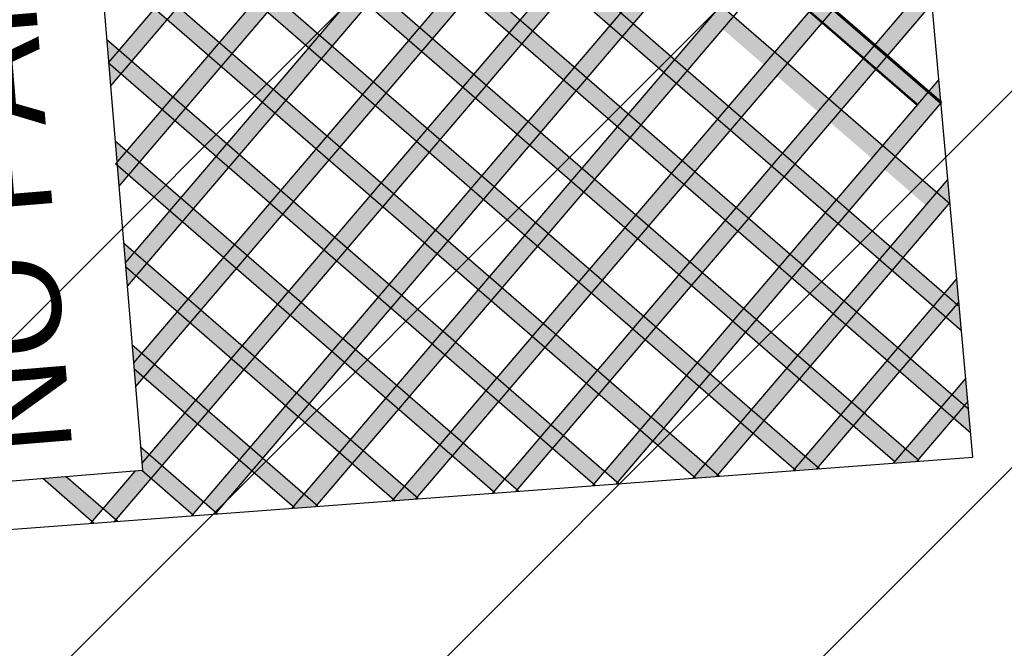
# Model space of a CAD drawing. Header units: millimetres. Extents: x 573132 to 957048, y 21042 to 318066.
# Tile 8 of 256: x 803558 to 809433, y 96973 to 100722. Entities that reach past the tile are written whole.
import ezdxf

# ---------------------------------------------------------------- set-up
doc = ezdxf.new("R2010")
doc.units = ezdxf.units.MM
doc.header["$LTSCALE"] = 2000
doc.layers.add('_NIBSC_FM trees 3metre zone', color=210, linetype='Continuous')
doc.layers.add('Parking bay info', color=7, linetype='Continuous')
doc.styles.get("Standard").update_dxf_attribs({"font": 'arial.ttf'})

msp = doc.modelspace()

# ---------------------------------------------------------------- hatches: boundary and pattern name
h = msp.add_hatch()
h.set_pattern_fill('ANSI31', color=6, scale=500)
h.set_pattern_definition([(45, (-184040.5, -58059.7), (-1122.532, 1122.532), [])])
edge = h.paths.add_edge_path()
edge.add_arc((799802.3, 149995), 1979.1, 128.49424, 137.46444)
edge.add_arc((799741.7, 150051), 1896.6, 137.47494, 149.36468)
edge.add_arc((800006.3, 149895.7), 2203.4, 149.39486, 159.68057)
edge.add_arc((802463.3, 149116.2), 4779.9, 161.14567, 173.89799)
edge.add_arc((777632.8, 152301.9), 20255.5, 350.88188, 352.40364, ccw=False)
edge.add_line((797632.4, 149092), (797912.4, 145802))
edge.add_line((797912.4, 145802), (798168.4, 142742.1))
edge.add_arc((800985.3, 142989.8), 2827.8, 185.02558, 196.25014)
edge.add_arc((800461.1, 142840.2), 2282.7, 196.32802, 209.50387)
edge.add_arc((800310.7, 142757.2), 2110.9, 209.55351, 220.33732)
edge.add_arc((800442.5, 142871.9), 2285.6, 220.38875, 233.58247)
edge.add_arc((800765, 143315.4), 2833.9, 233.65957, 245.33586)
edge.add_arc((800828.6, 143356), 2897.7, 244.52854, 258.27447)
edge.add_arc((800701.9, 142746.6), 2275.2, 258.2798, 271.31727)
edge.add_arc((800705.2, 142600), 2128.6, 271.31749, 281.28542)
edge.add_arc((800682.7, 142711.6), 2242.4, 281.29296, 294.10163)
edge.add_arc((800469.1, 143179.9), 2757.1, 294.17942, 306.58576)
edge.add_arc((800208.3, 143569.5), 3225.4, 306.17984, 311.53029)
edge.add_arc((800624.2, 143117.9), 2611.7, 311.26798, 323.63871)
edge.add_arc((800912.2, 142904.4), 2253.2, 323.66925, 335.19598)
edge.add_arc((800978.5, 142872.9), 2179.8, 335.218, 344.31697)
edge.add_arc((800806.2, 142921.1), 2358.7, 344.3199, 356.70457)
edge.add_arc((800196.3, 142951.6), 2969.4, 356.79383, 368.84145)
edge.add_line((803130.4, 143408), (802964.4, 146152))
edge.add_line((802964.4, 146152), (802661.6, 149839.1))
edge.add_arc((799541.1, 149578.3), 3131.4, 4.7773, 9.95889)
edge.add_arc((800127.1, 149693), 2534.4, 9.6959, 22.06664)
edge.add_arc((800450.9, 149823), 2185.5, 22.09588, 33.70834)
edge.add_arc((800511.1, 149862.1), 2113.8, 33.7319, 42.75351)
edge.add_arc((800384.1, 149744.5), 2286.8, 42.75716, 55.14162)
edge.add_arc((800049.4, 149256.1), 2878.9, 55.23206, 67.30036)
edge.add_arc((799937.1, 149045.1), 3116.9, 66.89305, 72.36491)
edge.add_arc((800099.3, 149592.4), 2546.2, 72.11052, 84.64121)
edge.add_arc((800129.8, 149907.4), 2229.9, 84.66715, 94.87052)
edge.add_arc((800125.4, 149949.4), 2187.6, 94.84876, 105.1459)
edge.add_arc((800180.5, 149747.3), 2397, 105.15424, 117.19251)
edge.add_arc((800475.8, 149182.9), 3034, 117.28186, 128.9032)
h.paths.add_polyline_path([(805285.8, 132271.9), (807630.1, 130292.6), (808717.8, 128657.8), (809512.6, 126409.6), (809698.8, 124808.7), (809113.9, 106708.8), (807865.8, 104611.5), (806151.7, 104161.7), (798217.2, 103633.1), (798370.5, 101534.7), (797281.4, 101455.1), (798380, 87105.7), (807943.2, 87723.1), (807592, 92534.3), (808409.8, 92594), (809388.6, 92041), (809792.8, 91145.2), (810402, 83115.1), (809743.2, 81565.1), (808384.3, 80934.6), (803337.2, 80587.1), (803149.3, 83028), (796195.6, 82492.7), (796831.5, 74090.9), (798673.2, 74183.1), (799033.2, 69471.1), (811128.2, 70247), (810742.9, 74953.1), (817427.3, 69294), (820333.3, 70178.2), (819726.9, 72144.3), (820372.3, 73429.7), (819415.4, 79540.2), (817900.5, 79441.9), (816738.6, 80768.5), (816091.2, 86965.1), (820803.7, 87231.4), (820137.2, 96803.1), (815324, 96529.1), (814883.6, 102917.9), (815506.4, 103948.9), (814877.6, 110961.5), (814548.9, 111751.7), (814439.8, 112099.6), (814654.4, 120985.5), (815202.9, 122086.8), (815871, 129266.7), (817934.9, 132903.8), (819988, 134534.9), (822717.7, 135759), (825659.3, 136107.7), (841934.8, 135929.7), (841538.9, 140944.3), (822158.3, 141259.1), (817670.8, 142514.3), (813933.3, 145231.4), (812037.1, 148308.6), (810908.6, 153871.1), (812524.2, 156334.4), (812351, 161829.6), (810592.1, 163939.3), (809832.8, 165422), (809436.4, 170898.6), (810540.3, 173379.7), (810553.2, 173752.2), (810159.6, 179602.1), (808961.6, 181448.1), (808084.7, 183580.3), (807823.1, 187088.4), (808496.7, 189355), (809486.4, 190473.3), (809125.3, 195649.6), (808067.5, 197087.4), (806873.5, 199983.2), (806653.5, 202932.5), (806193.3, 210152.2), (807243.7, 212537), (808986.8, 213887.6), (808683.9, 217950), (806725.6, 219163.6), (805509.2, 221418.6), (805072.7, 224364.3), (798956.1, 224011.1), (799187.9, 223695.7), (800861.3, 219308.5), (801661.2, 209203.1), (800735.3, 202671.7), (797386.5, 198778.3), (791837.3, 197079.3), (785538, 196327.2), (786360, 186067.6), (793626.5, 186432.7), (797313.1, 185760.8), (799735, 184478.6), (801452.4, 182927.6), (803009.9, 180514.6), (803885.4, 177379.6), (804097.5, 175123.5), (805094.7, 159989.8), (804471.7, 158270.4), (803289.5, 157069.2), (801649.7, 156414.3), (791144.5, 155679.7), (792339.2, 140215.1), (793197.7, 137634.9), (794404.8, 136185.5), (796143.7, 134994.7), (799546, 134313.7), (802624.2, 133547.3)])
h = msp.add_hatch(color=2)
h.dxf.hatch_style = 1
h.paths.add_polyline_path([(804913.7, 103810.8), (804774.4, 103799.3), (808902.6, 100219.6), (809043, 100230.2)])
h = msp.add_hatch(color=2)
h.dxf.hatch_style = 1
h.paths.add_polyline_path([(803975.8, 101819), (803987.6, 101676.4), (808184.6, 98037), (808325.1, 98047.6)])
h = msp.add_hatch(color=2)
h.dxf.hatch_style = 1
h.paths.add_polyline_path([(807142.9, 100763.5), (807218.5, 100697.9), (807494.9, 101021.9), (807419.3, 101087.4)])
h = msp.add_hatch(color=2)
h.dxf.hatch_style = 1
h.paths.add_polyline_path([(806829.4, 100902.9), (806753.9, 100968.4), (806542.4, 100720.6), (806618, 100655.1)])
h = msp.add_hatch(color=2)
h.dxf.hatch_style = 1
h.paths.add_polyline_path([(806894.4, 100979), (806829.4, 100902.9), (807078, 100687.4), (807142.9, 100763.5)])
h = msp.add_hatch(color=2)
h.dxf.hatch_style = 1
h.paths.add_polyline_path([(805698.1, 100889.1), (805633.2, 100813), (805879.4, 100599.6), (805944.3, 100675.7)])
h = msp.add_hatch(color=2)
h.dxf.hatch_style = 1
h.paths.add_polyline_path([(806231.3, 100858), (806155.8, 100923.5), (805944.3, 100675.7), (806019.8, 100610.1)])
h = msp.add_hatch(color=2)
h.dxf.hatch_style = 1
h.paths.add_polyline_path([(806296.2, 100934), (806231.3, 100858), (806477.5, 100644.5), (806542.4, 100720.6)])
h = msp.add_hatch(color=2)
h.dxf.hatch_style = 1
h.paths.add_polyline_path([(808736.9, 100508.5), (809002.1, 100819.3), (808999.9, 100844), (808937.7, 100897.9), (808661.3, 100574)])
h.paths.add_polyline_path([(809043, 100365.1), (808983.2, 100294.9), (809054.9, 100232.7)])
h = msp.add_hatch(color=2)
h.dxf.hatch_style = 1
h.paths.add_polyline_path([(805035.1, 100768.1), (804959.5, 100833.6), (804748.1, 100585.8), (804823.6, 100520.3)])
h = msp.add_hatch(color=2)
h.dxf.hatch_style = 1
h.paths.add_polyline_path([(805633.2, 100813), (805557.7, 100878.5), (805346.2, 100630.7), (805421.7, 100565.2)])
h = msp.add_hatch(color=2)
h.dxf.hatch_style = 1
h.paths.add_polyline_path([(808415, 100787.6), (808339.4, 100853.1), (808063, 100529.2), (808138.6, 100463.7)])
h = msp.add_hatch(color=2)
h.dxf.hatch_style = 1
h.paths.add_polyline_path([(804437, 100723.1), (804361.4, 100788.7), (804149.9, 100540.8), (804225.5, 100475.3)])
h = msp.add_hatch(color=2)
h.dxf.hatch_style = 1
h.paths.add_polyline_path([(804501.9, 100799.2), (804437, 100723.1), (804683.1, 100509.7), (804748.1, 100585.8)])
h = msp.add_hatch(color=2)
h.dxf.hatch_style = 1
h.paths.add_polyline_path([(807741.2, 100808.3), (807464.8, 100484.4), (807540.3, 100418.9), (807816.7, 100742.8)])
h = msp.add_hatch(color=2)
h.dxf.hatch_style = 1
h.paths.add_polyline_path([(806542.4, 100720.6), (806477.5, 100644.5), (806553, 100579), (806618, 100655.1)])
h = msp.add_hatch(color=2)
h.dxf.hatch_style = 1
h.paths.add_polyline_path([(807218.5, 100697.9), (807142.9, 100763.5), (807078, 100687.4), (807153.6, 100621.9)])
h = msp.add_hatch(color=2)
h.dxf.hatch_style = 1
h.paths.add_polyline_path([(807816.7, 100742.8), (807751.8, 100666.7), (807998.1, 100453.1), (808063, 100529.2)])
h = msp.add_hatch(color=2)
h.dxf.hatch_style = 1
h.paths.add_polyline_path([(805879.4, 100599.6), (805954.9, 100534.1), (806019.8, 100610.1), (805944.3, 100675.7)])
h = msp.add_hatch(color=2)
h.dxf.hatch_style = 1
h.paths.add_polyline_path([(806801.6, 100363.5), (806866.5, 100439.6), (806618, 100655.1), (806553, 100579)])
h = msp.add_hatch(color=2)
h.dxf.hatch_style = 1
h.paths.add_polyline_path([(807153.6, 100621.9), (807078, 100687.4), (806866.5, 100439.6), (806942.1, 100374)])
h = msp.add_hatch(color=2)
h.dxf.hatch_style = 1
h.paths.add_polyline_path([(807399.9, 100408.3), (807464.8, 100484.4), (807218.5, 100697.9), (807153.6, 100621.9)])
h = msp.add_hatch(color=2)
h.dxf.hatch_style = 1
h.paths.add_polyline_path([(804076.5, 100604.5), (804087.9, 100468.1), (804149.9, 100540.8)])
h = msp.add_hatch(color=2)
h.dxf.hatch_style = 1
h.paths.add_polyline_path([(805954.9, 100534.1), (805879.4, 100599.6), (805667.9, 100351.8), (805743.4, 100286.2)])
h = msp.add_hatch(color=2)
h.dxf.hatch_style = 1
h.paths.add_polyline_path([(806201.1, 100320.6), (806266, 100396.7), (806019.8, 100610.1), (805954.9, 100534.1)])
h = msp.add_hatch(color=2)
h.dxf.hatch_style = 1
h.paths.add_polyline_path([(806266, 100396.7), (806341.5, 100331.2), (806553, 100579), (806477.5, 100644.5)])
h = msp.add_hatch(color=2)
h.dxf.hatch_style = 1
h.paths.add_polyline_path([(804087.9, 100468.1), (804088.4, 100461.9), (804160.6, 100399.2), (804225.5, 100475.3), (804149.9, 100540.8)])
h = msp.add_hatch(color=2)
h.dxf.hatch_style = 1
h.paths.add_polyline_path([(804748.1, 100585.8), (804683.1, 100509.7), (804758.7, 100444.2), (804823.6, 100520.3)])
h = msp.add_hatch(color=2)
h.dxf.hatch_style = 1
h.paths.add_polyline_path([(805356.8, 100489.1), (805281.3, 100554.6), (805069.8, 100306.8), (805145.3, 100241.3)])
h = msp.add_hatch(color=2)
h.dxf.hatch_style = 1
h.paths.add_polyline_path([(804406.7, 100185.8), (804471.7, 100261.9), (804225.5, 100475.3), (804160.6, 100399.2)])
h = msp.add_hatch(color=2)
h.dxf.hatch_style = 1
h.paths.add_polyline_path([(804758.7, 100444.2), (804683.1, 100509.7), (804471.7, 100261.9), (804547.2, 100196.3)])
h = msp.add_hatch(color=2)
h.dxf.hatch_style = 1
h.paths.add_polyline_path([(804823.6, 100520.3), (804758.7, 100444.2), (805004.9, 100230.7), (805069.8, 100306.8)])
h = msp.add_hatch(color=2)
h.dxf.hatch_style = 1
h.paths.add_polyline_path([(807540.3, 100418.9), (807464.8, 100484.4), (807399.9, 100408.3), (807475.4, 100342.8)])
h = msp.add_hatch(color=2)
h.dxf.hatch_style = 1
h.paths.add_polyline_path([(808138.6, 100463.7), (808063, 100529.2), (807786.6, 100205.3), (807862.2, 100139.8)])
h = msp.add_hatch(color=2)
h.dxf.hatch_style = 1
h.paths.add_polyline_path([(808384.9, 100250.1), (808460.4, 100184.6), (808668.8, 100428.7), (808593.2, 100494.2)])
h = msp.add_hatch(color=2)
h.dxf.hatch_style = 1
h.paths.add_polyline_path([(804160.6, 100399.2), (804088.4, 100461.9), (804099.5, 100327.7)])
h = msp.add_hatch(color=2)
h.dxf.hatch_style = 1
h.paths.add_polyline_path([(806877.1, 100298), (806942.1, 100374), (806866.5, 100439.6), (806801.6, 100363.5)])
h = msp.add_hatch(color=2)
h.dxf.hatch_style = 1
h.paths.add_polyline_path([(807540.3, 100418.9), (807475.4, 100342.8), (807721.7, 100129.2), (807786.6, 100205.3)])
h = msp.add_hatch(color=2)
h.dxf.hatch_style = 1
h.paths.add_polyline_path([(808138.6, 100463.7), (808073.7, 100387.6), (808320, 100174), (808384.9, 100250.1)])
h = msp.add_hatch(color=2)
h.dxf.hatch_style = 1
h.paths.add_polyline_path([(806201.1, 100320.6), (806276.6, 100255.1), (806341.5, 100331.2), (806266, 100396.7)])
h = msp.add_hatch(color=2)
h.dxf.hatch_style = 1
h.paths.add_polyline_path([(806590.1, 100115.7), (806665.7, 100050.1), (806877.1, 100298), (806801.6, 100363.5)])
h = msp.add_hatch(color=2)
h.dxf.hatch_style = 1
h.paths.add_polyline_path([(806942.1, 100374), (806877.1, 100298), (807123.5, 100084.4), (807188.4, 100160.5)])
h = msp.add_hatch(color=2)
h.dxf.hatch_style = 1
h.paths.add_polyline_path([(807188.4, 100160.5), (807263.9, 100095), (807475.4, 100342.8), (807399.9, 100408.3)])
h = msp.add_hatch(color=2)
h.dxf.hatch_style = 1
h.paths.add_polyline_path([(805145.3, 100241.3), (805069.8, 100306.8), (805004.9, 100230.7), (805080.4, 100165.2)])
h = msp.add_hatch(color=2)
h.dxf.hatch_style = 1
h.paths.add_polyline_path([(806276.6, 100255.1), (806201.1, 100320.6), (805989.6, 100072.8), (806065.1, 100007.3)])
h = msp.add_hatch(color=2)
h.dxf.hatch_style = 1
h.paths.add_polyline_path([(806341.5, 100331.2), (806276.6, 100255.1), (806525.2, 100039.6), (806590.1, 100115.7)])
h = msp.add_hatch(color=2)
h.dxf.hatch_style = 1
h.paths.add_polyline_path([(804471.7, 100261.9), (804406.7, 100185.8), (804482.3, 100120.3), (804547.2, 100196.3)])
h = msp.add_hatch(color=2)
h.dxf.hatch_style = 1
h.paths.add_polyline_path([(805326.6, 99951.8), (805391.5, 100027.8), (805145.3, 100241.3), (805080.4, 100165.2)])
h = msp.add_hatch(color=2)
h.dxf.hatch_style = 1
h.paths.add_polyline_path([(805678.5, 100210.2), (805603, 100275.7), (805391.5, 100027.8), (805467, 99962.3)])
h = msp.add_hatch(color=2)
h.dxf.hatch_style = 1
h.paths.add_polyline_path([(808184, 99860.7), (808460.4, 100184.6), (808384.9, 100250.1), (808108.5, 99926.2)])
h.paths.add_polyline_path([(808505.9, 99581.6), (808782.3, 99905.5), (808706.8, 99971), (808430.3, 99647.1)])
h.paths.add_polyline_path([(808827.8, 99302.5), (809104.2, 99626.4), (809028.6, 99691.9), (808752.2, 99368)])
h.paths.add_polyline_path([(809149.6, 99023.4), (809162.5, 99038.5), (809149.9, 99177.8), (809074.1, 99088.9)])
h = msp.add_hatch(color=2)
h.dxf.hatch_style = 1
h.paths.add_polyline_path([(809055.6, 100225.7), (808980, 100291.2), (808706.8, 99971), (808782.3, 99905.5)])
h = msp.add_hatch(color=2)
h.dxf.hatch_style = 1
h.paths.add_polyline_path([(804482.3, 100120.3), (804406.7, 100185.8), (804195.2, 99938), (804270.8, 99872.4)])
h = msp.add_hatch(color=2)
h.dxf.hatch_style = 1
h.paths.add_polyline_path([(804547.2, 100196.3), (804482.3, 100120.3), (804728.4, 99906.8), (804793.4, 99982.9)])
h = msp.add_hatch(color=2)
h.dxf.hatch_style = 1
h.paths.add_polyline_path([(805080.4, 100165.2), (805004.9, 100230.7), (804793.4, 99982.9), (804868.9, 99917.4)])
h = msp.add_hatch(color=2)
h.dxf.hatch_style = 1
h.paths.add_polyline_path([(807862.2, 100139.8), (807786.6, 100205.3), (807721.7, 100129.2), (807797.3, 100063.7)])
h = msp.add_hatch(color=2)
h.dxf.hatch_style = 1
h.paths.add_polyline_path([(808460.4, 100184.6), (808395.5, 100108.5), (808641.8, 99894.9), (808706.8, 99971)])
h = msp.add_hatch(color=2)
h.dxf.hatch_style = 1
h.paths.add_polyline_path([(807199, 100018.9), (807263.9, 100095), (807188.4, 100160.5), (807123.5, 100084.4)])
h = msp.add_hatch(color=2)
h.dxf.hatch_style = 1
h.paths.add_polyline_path([(807797.3, 100063.7), (807721.7, 100129.2), (807510.2, 99881.4), (807585.8, 99815.9)])
h = msp.add_hatch(color=2)
h.dxf.hatch_style = 1
h.paths.add_polyline_path([(807862.2, 100139.8), (807797.3, 100063.7), (809178, 98866.4), (809165.1, 99010)])
h = msp.add_hatch(color=2)
h.dxf.hatch_style = 1
h.paths.add_polyline_path([(806525.2, 100039.6), (806600.7, 99974.1), (806665.7, 100050.1), (806590.1, 100115.7)])
h = msp.add_hatch(color=2)
h.dxf.hatch_style = 1
h.paths.add_polyline_path([(807199, 100018.9), (807123.5, 100084.4), (806912, 99836.6), (806987.5, 99771)])
h = msp.add_hatch(color=2)
h.dxf.hatch_style = 1
h.paths.add_polyline_path([(807445.3, 99805.3), (807510.2, 99881.4), (807263.9, 100095), (807199, 100018.9)])
h = msp.add_hatch(color=2)
h.dxf.hatch_style = 1
h.paths.add_polyline_path([(805326.6, 99951.8), (805402.1, 99886.3), (805467, 99962.3), (805391.5, 100027.8)])
h = msp.add_hatch(color=2)
h.dxf.hatch_style = 1
h.paths.add_polyline_path([(806313.7, 99791.7), (806389.2, 99726.2), (806600.7, 99974.1), (806525.2, 100039.6)])
h = msp.add_hatch(color=2)
h.dxf.hatch_style = 1
h.paths.add_polyline_path([(806665.7, 100050.1), (806600.7, 99974.1), (806847, 99760.5), (806912, 99836.6)])
h = msp.add_hatch(color=2)
h.dxf.hatch_style = 1
h.paths.add_polyline_path([(804126.9, 99997.2), (804137.4, 99870.2), (804195.2, 99938)])
h = msp.add_hatch(color=2)
h.dxf.hatch_style = 1
h.paths.add_polyline_path([(804804, 99841.3), (804868.9, 99917.4), (804793.4, 99982.9), (804728.4, 99906.8)])
h = msp.add_hatch(color=2)
h.dxf.hatch_style = 1
h.paths.add_polyline_path([(805402.1, 99886.3), (805326.6, 99951.8), (805115.1, 99703.9), (805190.6, 99638.4)])
h = msp.add_hatch(color=2)
h.dxf.hatch_style = 1
h.paths.add_polyline_path([(805467, 99962.3), (805402.1, 99886.3), (805648.3, 99672.8), (805713.2, 99748.9)])
h = msp.add_hatch(color=2)
h.dxf.hatch_style = 1
h.paths.add_polyline_path([(805713.2, 99748.9), (805788.7, 99683.4), (806000.2, 99931.2), (805924.7, 99996.7)])
h = msp.add_hatch(color=2)
h.dxf.hatch_style = 1
h.paths.add_polyline_path([(804195.2, 99938), (804137.4, 99870.2), (804138.7, 99854.6), (804205.9, 99796.4), (804270.8, 99872.4)])
h = msp.add_hatch(color=2)
h.dxf.hatch_style = 1
h.paths.add_polyline_path([(804804, 99841.3), (804728.4, 99906.8), (804517, 99659), (804592.5, 99593.5)])
h = msp.add_hatch(color=2)
h.dxf.hatch_style = 1
h.paths.add_polyline_path([(805050.2, 99627.9), (805115.1, 99703.9), (804868.9, 99917.4), (804804, 99841.3)])
h = msp.add_hatch(color=2)
h.dxf.hatch_style = 1
h.paths.add_polyline_path([(808782.3, 99905.5), (808717.4, 99829.4), (808963.7, 99615.8), (809028.6, 99691.9)])
h = msp.add_hatch(color=2)
h.dxf.hatch_style = 1
h.paths.add_polyline_path([(804149.1, 99729.8), (804205.9, 99796.4), (804138.7, 99854.6)])
h = msp.add_hatch(color=2)
h.dxf.hatch_style = 1
h.paths.add_polyline_path([(804270.8, 99872.4), (804205.9, 99796.4), (804452, 99582.9), (804517, 99659)])
h = msp.add_hatch(color=2)
h.dxf.hatch_style = 1
h.paths.add_polyline_path([(806922.6, 99695), (806987.5, 99771), (806912, 99836.6), (806847, 99760.5)])
h = msp.add_hatch(color=2)
h.dxf.hatch_style = 1
h.paths.add_polyline_path([(807445.3, 99805.3), (807520.9, 99739.8), (807585.8, 99815.9), (807510.2, 99881.4)])
h = msp.add_hatch(color=2)
h.dxf.hatch_style = 1
h.paths.add_polyline_path([(807907.6, 99536.8), (808119.1, 99784.6), (808043.6, 99850.1), (807832.1, 99602.3)])
h.paths.add_polyline_path([(808229.5, 99257.7), (808441, 99505.5), (808365.4, 99571), (808153.9, 99323.2)])
h.paths.add_polyline_path([(808551.4, 98978.6), (808762.8, 99226.4), (808687.3, 99291.9), (808475.8, 99044.1)])
h.paths.add_polyline_path([(808873.2, 98699.5), (809084.7, 98947.3), (809009.1, 99012.8), (808797.7, 98765)])
h = msp.add_hatch(color=2)
h.dxf.hatch_style = 1
h.paths.add_polyline_path([(806987.5, 99771), (806922.6, 99695), (807168.9, 99481.4), (807233.8, 99557.5)])
h = msp.add_hatch(color=2)
h.dxf.hatch_style = 1
h.paths.add_polyline_path([(807233.8, 99557.5), (807309.4, 99492), (807520.9, 99739.8), (807445.3, 99805.3)])
h = msp.add_hatch(color=2)
h.dxf.hatch_style = 1
h.paths.add_polyline_path([(807585.8, 99815.9), (807520.9, 99739.8), (809233, 98255.1), (809220.1, 98398.7)])
h = msp.add_hatch(color=2)
h.dxf.hatch_style = 1
h.paths.add_polyline_path([(809096.5, 99771.4), (809028.6, 99691.9), (809104.2, 99626.4), (809109, 99632.1)])
h = msp.add_hatch(color=2)
h.dxf.hatch_style = 1
h.paths.add_polyline_path([(805788.7, 99683.4), (805713.2, 99748.9), (805648.3, 99672.8), (805723.8, 99607.3)])
h = msp.add_hatch(color=2)
h.dxf.hatch_style = 1
h.paths.add_polyline_path([(806324.3, 99650.2), (806248.8, 99715.7), (806037.3, 99467.8), (806112.8, 99402.3)])
h = msp.add_hatch(color=2)
h.dxf.hatch_style = 1
h.paths.add_polyline_path([(806635.6, 99512.7), (806711.1, 99447.1), (806922.6, 99695), (806847, 99760.5)])
h = msp.add_hatch(color=2)
h.dxf.hatch_style = 1
h.paths.add_polyline_path([(804517, 99659), (804452, 99582.9), (804527.6, 99517.4), (804592.5, 99593.5)])
h = msp.add_hatch(color=2)
h.dxf.hatch_style = 1
h.paths.add_polyline_path([(805190.6, 99638.4), (805115.1, 99703.9), (805050.2, 99627.9), (805125.7, 99562.4)])
h = msp.add_hatch(color=2)
h.dxf.hatch_style = 1
h.paths.add_polyline_path([(805436.8, 99425), (805512.3, 99359.5), (805723.8, 99607.3), (805648.3, 99672.8)])
h = msp.add_hatch(color=2)
h.dxf.hatch_style = 1
h.paths.add_polyline_path([(805788.7, 99683.4), (805723.8, 99607.3), (805972.4, 99391.8), (806037.3, 99467.8)])
h = msp.add_hatch(color=2)
h.dxf.hatch_style = 1
h.paths.add_polyline_path([(804773.7, 99304), (804838.7, 99380), (804592.5, 99593.5), (804527.6, 99517.4)])
h = msp.add_hatch(color=2)
h.dxf.hatch_style = 1
h.paths.add_polyline_path([(805125.7, 99562.4), (805050.2, 99627.9), (804838.7, 99380), (804914.2, 99314.5)])
h = msp.add_hatch(color=2)
h.dxf.hatch_style = 1
h.paths.add_polyline_path([(805371.9, 99348.9), (805436.8, 99425), (805190.6, 99638.4), (805125.7, 99562.4)])
h = msp.add_hatch(color=2)
h.dxf.hatch_style = 1
h.paths.add_polyline_path([(804527.6, 99517.4), (804452, 99582.9), (804240.5, 99335.1), (804316.1, 99269.6)])
h = msp.add_hatch(color=2)
h.dxf.hatch_style = 1
h.paths.add_polyline_path([(807168.9, 99481.4), (807244.5, 99415.9), (807309.4, 99492), (807233.8, 99557.5)])
h = msp.add_hatch(color=2)
h.dxf.hatch_style = 1
h.paths.add_polyline_path([(807244.5, 99415.9), (807168.9, 99481.4), (806957.4, 99233.6), (807033, 99168)])
h = msp.add_hatch(color=2)
h.dxf.hatch_style = 1
h.paths.add_polyline_path([(807309.4, 99492), (807244.5, 99415.9), (807490.8, 99202.3), (807555.7, 99278.4)])
h = msp.add_hatch(color=2)
h.dxf.hatch_style = 1
h.paths.add_polyline_path([(807842.7, 99460.7), (807767.2, 99526.2), (807555.7, 99278.4), (807631.2, 99212.9)])
h = msp.add_hatch(color=2)
h.dxf.hatch_style = 1
h.paths.add_polyline_path([(805512.3, 99359.5), (805436.8, 99425), (805371.9, 99348.9), (805447.4, 99283.4)])
h = msp.add_hatch(color=2)
h.dxf.hatch_style = 1
h.paths.add_polyline_path([(806037.3, 99467.8), (805972.4, 99391.8), (806047.9, 99326.3), (806112.8, 99402.3)])
h = msp.add_hatch(color=2)
h.dxf.hatch_style = 1
h.paths.add_polyline_path([(806646.2, 99371.1), (806570.6, 99436.6), (806359.1, 99188.7), (806434.7, 99123.2)])
h = msp.add_hatch(color=2)
h.dxf.hatch_style = 1
h.paths.add_polyline_path([(804177.3, 99389.9), (804187, 99272.4), (804240.5, 99335.1)])
h = msp.add_hatch(color=2)
h.dxf.hatch_style = 1
h.paths.add_polyline_path([(804773.7, 99304), (804849.3, 99238.4), (804914.2, 99314.5), (804838.7, 99380)])
h = msp.add_hatch(color=2)
h.dxf.hatch_style = 1
h.paths.add_polyline_path([(805696, 99067.9), (805760.9, 99143.9), (805512.3, 99359.5), (805447.4, 99283.4)])
h = msp.add_hatch(color=2)
h.dxf.hatch_style = 1
h.paths.add_polyline_path([(805760.9, 99143.9), (805836.4, 99078.4), (806047.9, 99326.3), (805972.4, 99391.8)])
h = msp.add_hatch(color=2)
h.dxf.hatch_style = 1
h.paths.add_polyline_path([(806112.8, 99402.3), (806047.9, 99326.3), (806294.2, 99112.7), (806359.1, 99188.7)])
h = msp.add_hatch(color=2)
h.dxf.hatch_style = 1
h.paths.add_polyline_path([(804316.1, 99269.6), (804240.5, 99335.1), (804187, 99272.4), (804189.1, 99247.3), (804251.2, 99193.5)])
h = msp.add_hatch(color=2)
h.dxf.hatch_style = 1
h.paths.add_polyline_path([(804849.3, 99238.4), (804773.7, 99304), (804562.3, 99056.1), (804637.8, 98990.6)])
h = msp.add_hatch(color=2)
h.dxf.hatch_style = 1
h.paths.add_polyline_path([(804914.2, 99314.5), (804849.3, 99238.4), (805095.5, 99025), (805160.4, 99101.1)])
h = msp.add_hatch(color=2)
h.dxf.hatch_style = 1
h.paths.add_polyline_path([(805447.4, 99283.4), (805371.9, 99348.9), (805160.4, 99101.1), (805235.9, 99035.6)])
h = msp.add_hatch(color=2)
h.dxf.hatch_style = 1
h.paths.add_polyline_path([(804251.2, 99193.5), (804189.1, 99247.3), (804198.7, 99132)])
h = msp.add_hatch(color=2)
h.dxf.hatch_style = 1
h.paths.add_polyline_path([(804316.1, 99269.6), (804251.2, 99193.5), (804497.3, 98980.1), (804562.3, 99056.1)])
h = msp.add_hatch(color=2)
h.dxf.hatch_style = 1
h.paths.add_polyline_path([(807631.2, 99212.9), (807555.7, 99278.4), (807490.8, 99202.3), (807566.3, 99136.8)])
h = msp.add_hatch(color=2)
h.dxf.hatch_style = 1
h.paths.add_polyline_path([(808164.6, 99181.6), (808089, 99247.1), (807877.5, 98999.3), (807953.1, 98933.8)])
h = msp.add_hatch(color=2)
h.dxf.hatch_style = 1
h.paths.add_polyline_path([(806434.7, 99123.2), (806359.1, 99188.7), (806294.2, 99112.7), (806369.8, 99047.2)])
h = msp.add_hatch(color=2)
h.dxf.hatch_style = 1
h.paths.add_polyline_path([(807566.3, 99136.8), (807490.8, 99202.3), (807279.3, 98954.5), (807354.8, 98889)])
h = msp.add_hatch(color=2)
h.dxf.hatch_style = 1
h.paths.add_polyline_path([(807812.6, 98923.2), (807877.5, 98999.3), (807631.2, 99212.9), (807566.3, 99136.8)])
h = msp.add_hatch(color=2)
h.dxf.hatch_style = 1
h.paths.add_polyline_path([(805696, 99067.9), (805771.5, 99002.3), (805836.4, 99078.4), (805760.9, 99143.9)])
h = msp.add_hatch(color=2)
h.dxf.hatch_style = 1
h.paths.add_polyline_path([(806616.1, 98833.6), (806681, 98909.7), (806434.7, 99123.2), (806369.8, 99047.2)])
h = msp.add_hatch(color=2)
h.dxf.hatch_style = 1
h.paths.add_polyline_path([(806681, 98909.7), (806756.6, 98844.1), (806968.1, 99092), (806892.5, 99157.5)])
h = msp.add_hatch(color=2)
h.dxf.hatch_style = 1
h.paths.add_polyline_path([(805235.9, 99035.6), (805160.4, 99101.1), (805095.5, 99025), (805171, 98959.5)])
h = msp.add_hatch(color=2)
h.dxf.hatch_style = 1
h.paths.add_polyline_path([(805484.5, 98820), (805560, 98754.5), (805771.5, 99002.3), (805696, 99067.9)])
h = msp.add_hatch(color=2)
h.dxf.hatch_style = 1
h.paths.add_polyline_path([(805836.4, 99078.4), (805771.5, 99002.3), (806017.8, 98788.8), (806082.7, 98864.8)])
h = msp.add_hatch(color=2)
h.dxf.hatch_style = 1
h.paths.add_polyline_path([(806369.8, 99047.2), (806294.2, 99112.7), (806082.7, 98864.8), (806158.3, 98799.3)])
h = msp.add_hatch(color=2)
h.dxf.hatch_style = 1
h.paths.add_polyline_path([(804562.3, 99056.1), (804497.3, 98980.1), (804572.9, 98914.5), (804637.8, 98990.6)])
h = msp.add_hatch(color=2)
h.dxf.hatch_style = 1
h.paths.add_polyline_path([(805171, 98959.5), (805095.5, 99025), (804884, 98777.2), (804959.5, 98711.7)])
h = msp.add_hatch(color=2)
h.dxf.hatch_style = 1
h.paths.add_polyline_path([(805419.6, 98744), (805484.5, 98820), (805235.9, 99035.6), (805171, 98959.5)])
h = msp.add_hatch(color=2)
h.dxf.hatch_style = 1
h.paths.add_polyline_path([(804572.9, 98914.5), (804497.3, 98980.1), (804285.8, 98732.2), (804361.4, 98666.7)])
h = msp.add_hatch(color=2)
h.dxf.hatch_style = 1
h.paths.add_polyline_path([(804637.8, 98990.6), (804572.9, 98914.5), (804819, 98701.1), (804884, 98777.2)])
h = msp.add_hatch(color=2)
h.dxf.hatch_style = 1
h.paths.add_polyline_path([(807877.5, 98999.3), (807812.6, 98923.2), (807888.2, 98857.7), (807953.1, 98933.8)])
h = msp.add_hatch(color=2)
h.dxf.hatch_style = 1
h.paths.add_polyline_path([(808486.4, 98902.5), (808410.9, 98968), (808199.4, 98720.2), (808274.9, 98654.7)])
h = msp.add_hatch(color=2)
h.dxf.hatch_style = 1
h.paths.add_polyline_path([(806681, 98909.7), (806616.1, 98833.6), (806691.6, 98768.1), (806756.6, 98844.1)])
h = msp.add_hatch(color=2)
h.dxf.hatch_style = 1
h.paths.add_polyline_path([(807888.2, 98857.7), (807812.6, 98923.2), (807601.1, 98675.4), (807676.7, 98609.9)])
h = msp.add_hatch(color=2)
h.dxf.hatch_style = 1
h.paths.add_polyline_path([(807953.1, 98933.8), (807888.2, 98857.7), (808134.5, 98644.1), (808199.4, 98720.2)])
h = msp.add_hatch(color=2)
h.dxf.hatch_style = 1
h.paths.add_polyline_path([(806017.8, 98788.8), (806093.4, 98723.3), (806158.3, 98799.3), (806082.7, 98864.8)])
h = msp.add_hatch(color=2)
h.dxf.hatch_style = 1
h.paths.add_polyline_path([(806691.6, 98768.1), (806616.1, 98833.6), (806404.6, 98585.8), (806480.2, 98520.2)])
h = msp.add_hatch(color=2)
h.dxf.hatch_style = 1
h.paths.add_polyline_path([(806756.6, 98844.1), (806691.6, 98768.1), (806937.9, 98554.5), (807002.9, 98630.6)])
h = msp.add_hatch(color=2)
h.dxf.hatch_style = 1
h.paths.add_polyline_path([(807289.9, 98812.9), (807214.4, 98878.4), (807002.9, 98630.6), (807078.4, 98565.1)])
h = msp.add_hatch(color=2)
h.dxf.hatch_style = 1
h.paths.add_polyline_path([(804227.7, 98782.7), (804236.6, 98674.5), (804285.8, 98732.2)])
h = msp.add_hatch(color=2)
h.dxf.hatch_style = 1
h.paths.add_polyline_path([(804819, 98701.1), (804894.6, 98635.6), (804959.5, 98711.7), (804884, 98777.2)])
h = msp.add_hatch(color=2)
h.dxf.hatch_style = 1
h.paths.add_polyline_path([(805484.5, 98820), (805419.6, 98744), (805495.1, 98678.4), (805560, 98754.5)])
h = msp.add_hatch(color=2)
h.dxf.hatch_style = 1
h.paths.add_polyline_path([(805806.3, 98540.9), (805881.9, 98475.4), (806093.4, 98723.3), (806017.8, 98788.8)])
h = msp.add_hatch(color=2)
h.dxf.hatch_style = 1
h.paths.add_polyline_path([(806158.3, 98799.3), (806093.4, 98723.3), (806339.7, 98509.7), (806404.6, 98585.8)])
h = msp.add_hatch(color=2)
h.dxf.hatch_style = 1
h.paths.add_polyline_path([(804285.8, 98732.2), (804236.6, 98674.5), (804239.5, 98640.1), (804296.5, 98590.6), (804361.4, 98666.7)])
h = msp.add_hatch(color=2)
h.dxf.hatch_style = 1
h.paths.add_polyline_path([(804959.5, 98711.7), (804894.6, 98635.6), (805143.2, 98420.1), (805208.1, 98496.1)])
h = msp.add_hatch(color=2)
h.dxf.hatch_style = 1
h.paths.add_polyline_path([(805208.1, 98496.1), (805283.6, 98430.6), (805495.1, 98678.4), (805419.6, 98744)])
h = msp.add_hatch(color=2)
h.dxf.hatch_style = 1
h.paths.add_polyline_path([(805560, 98754.5), (805495.1, 98678.4), (805741.4, 98464.9), (805806.3, 98540.9)])
h = msp.add_hatch(color=2)
h.dxf.hatch_style = 1
h.paths.add_polyline_path([(808199.4, 98720.2), (808134.5, 98644.1), (808210, 98578.6), (808274.9, 98654.7)], flags=17)
h = msp.add_hatch(color=2)
h.dxf.hatch_style = 1
h.paths.add_polyline_path([(804361.4, 98666.7), (804296.5, 98590.6), (804542.6, 98377.2), (804607.6, 98453.3)])
h = msp.add_hatch(color=2)
h.dxf.hatch_style = 1
h.paths.add_polyline_path([(804607.6, 98453.3), (804683.1, 98387.7), (804894.6, 98635.6), (804819, 98701.1)])
h = msp.add_hatch(color=2)
h.dxf.hatch_style = 1
h.paths.add_polyline_path([(808912, 98088.7), (809130.2, 98344.3), (809054.6, 98409.8), (808843.1, 98162), (808596.8, 98375.6), (808808.3, 98623.4), (808732.7, 98688.9), (808521.3, 98441.1), (808274.9, 98654.7), (808210, 98578.6), (808456.3, 98365), (808244.8, 98117.2), (808320.4, 98051.7), (808531.9, 98299.5), (808778.2, 98085.9), (808771.5, 98078.1)])
h = msp.add_hatch(color=2)
h.dxf.hatch_style = 1
h.paths.add_polyline_path([(804239.5, 98640.1), (804248.3, 98534.1), (804296.5, 98590.6)])
h = msp.add_hatch(color=2)
h.dxf.hatch_style = 1
h.paths.add_polyline_path([(807078.4, 98565.1), (807002.9, 98630.6), (806937.9, 98554.5), (807013.5, 98489)])
h = msp.add_hatch(color=2)
h.dxf.hatch_style = 1
h.paths.add_polyline_path([(807324.7, 98351.5), (807400.3, 98286), (807611.8, 98533.8), (807536.2, 98599.3)])
h = msp.add_hatch(color=2)
h.dxf.hatch_style = 1
h.paths.add_polyline_path([(808210, 98578.6), (808134.5, 98644.1), (807923, 98396.3), (807998.5, 98330.8)])
h = msp.add_hatch(color=2)
h.dxf.hatch_style = 1
h.paths.add_polyline_path([(805741.4, 98464.9), (805817, 98399.4), (805881.9, 98475.4), (805806.3, 98540.9)])
h = msp.add_hatch(color=2)
h.dxf.hatch_style = 1
h.paths.add_polyline_path([(806404.6, 98585.8), (806339.7, 98509.7), (806415.2, 98444.2), (806480.2, 98520.2)])
h = msp.add_hatch(color=2)
h.dxf.hatch_style = 1
h.paths.add_polyline_path([(806937.9, 98554.5), (806726.5, 98306.7), (806802, 98241.1), (807013.5, 98489)])
h = msp.add_hatch(color=2)
h.dxf.hatch_style = 1
h.paths.add_polyline_path([(807078.4, 98565.1), (807013.5, 98489), (807259.8, 98275.4), (807324.7, 98351.5)])
h = msp.add_hatch(color=2)
h.dxf.hatch_style = 1
h.paths.add_polyline_path([(809119.5, 98485.9), (809195.1, 98420.4), (809215.9, 98444.9), (809203.4, 98584.2)])
h = msp.add_hatch(color=2)
h.dxf.hatch_style = 1
h.paths.add_polyline_path([(805283.6, 98430.6), (805208.1, 98496.1), (805143.2, 98420.1), (805218.7, 98354.5)])
h = msp.add_hatch(color=2)
h.dxf.hatch_style = 1
h.paths.add_polyline_path([(806128.2, 98261.8), (806203.7, 98196.3), (806415.2, 98444.2), (806339.7, 98509.7)])
h = msp.add_hatch(color=2)
h.dxf.hatch_style = 1
h.paths.add_polyline_path([(806480.2, 98520.2), (806415.2, 98444.2), (806661.5, 98230.6), (806726.5, 98306.7)])
h = msp.add_hatch(color=2)
h.dxf.hatch_style = 1
h.paths.add_polyline_path([(804683.1, 98387.7), (804607.6, 98453.3), (804542.6, 98377.2), (804618.2, 98311.7)])
h = msp.add_hatch(color=2)
h.dxf.hatch_style = 1
h.paths.add_polyline_path([(805218.7, 98354.5), (805143.2, 98420.1), (804931.7, 98172.2), (805007.2, 98106.7)])
h = msp.add_hatch(color=2)
h.dxf.hatch_style = 1
h.paths.add_polyline_path([(805181.5, 97808.7), (805322, 97819.3), (805817, 98399.4), (805741.4, 98464.9)])
h = msp.add_hatch(color=2)
h.dxf.hatch_style = 1
h.paths.add_polyline_path([(805283.6, 98430.6), (805218.7, 98354.5), (805465, 98141), (805529.9, 98217)])
h = msp.add_hatch(color=2)
h.dxf.hatch_style = 1
h.paths.add_polyline_path([(805881.9, 98475.4), (805817, 98399.4), (806063.3, 98185.8), (806128.2, 98261.8)])
h = msp.add_hatch(color=2)
h.dxf.hatch_style = 1
h.paths.add_polyline_path([(804618.2, 98311.7), (804542.6, 98377.2), (804329.8, 98127.8), (804405.4, 98062.3)])
h = msp.add_hatch(color=2)
h.dxf.hatch_style = 1
h.paths.add_polyline_path([(804683.1, 98387.7), (804618.2, 98311.7), (804866.8, 98096.1), (804931.7, 98172.2)])
h = msp.add_hatch(color=2)
h.dxf.hatch_style = 1
h.paths.add_polyline_path([(806726.5, 98306.7), (806661.5, 98230.6), (806737.1, 98165.1), (806802, 98241.1)])
h = msp.add_hatch(color=2)
h.dxf.hatch_style = 1
h.paths.add_polyline_path([(807335.4, 98209.9), (807400.3, 98286), (807324.7, 98351.5), (807259.8, 98275.4)])
h = msp.add_hatch(color=2)
h.dxf.hatch_style = 1
h.paths.add_polyline_path([(807646.6, 98072.4), (807722.1, 98006.9), (807933.6, 98254.7), (807858.1, 98320.2)])
h = msp.add_hatch(color=2)
h.dxf.hatch_style = 1
h.paths.add_polyline_path([(806128.2, 98261.8), (806063.3, 98185.8), (806138.8, 98120.3), (806203.7, 98196.3)])
h = msp.add_hatch(color=2)
h.dxf.hatch_style = 1
h.paths.add_polyline_path([(807048.3, 98027.6), (807123.9, 97962.1), (807335.4, 98209.9), (807259.8, 98275.4)])
h = msp.add_hatch(color=2)
h.dxf.hatch_style = 1
h.paths.add_polyline_path([(807581.7, 97996.3), (807646.6, 98072.4), (807400.3, 98286), (807335.4, 98209.9)])
h = msp.add_hatch(color=2)
h.dxf.hatch_style = 1
h.paths.add_polyline_path([(805529.9, 98217), (805465, 98141), (805540.6, 98075.4), (805605.5, 98151.5)], flags=17)
h = msp.add_hatch(color=2)
h.dxf.hatch_style = 1
h.paths.add_polyline_path([(806063.3, 98185.8), (805779.8, 97853.6), (805920.3, 97864.2), (806138.8, 98120.3)])
h = msp.add_hatch(color=2)
h.dxf.hatch_style = 1
h.paths.add_polyline_path([(806203.7, 98196.3), (806138.8, 98120.3), (806385.1, 97906.7), (806450.1, 97982.8)])
h = msp.add_hatch(color=2)
h.dxf.hatch_style = 1
h.paths.add_polyline_path([(806450.1, 97982.8), (806525.6, 97917.2), (806737.1, 98165.1), (806661.5, 98230.6)])
h = msp.add_hatch(color=2)
h.dxf.hatch_style = 1
h.paths.add_polyline_path([(806802, 98241.1), (806737.1, 98165.1), (806983.4, 97951.5), (807048.3, 98027.6)])
h = msp.add_hatch(color=2)
h.dxf.hatch_style = 1
h.paths.add_polyline_path([(804278.3, 98172.5), (804286.2, 98076.7), (804329.8, 98127.8)])
h = msp.add_hatch(color=2)
h.dxf.hatch_style = 1
h.paths.add_polyline_path([(804329.8, 98127.8), (804286.2, 98076.7), (804290.1, 98029.9), (804340.5, 97986.2), (804405.4, 98062.3)])
h = msp.add_hatch(color=2)
h.dxf.hatch_style = 1
h.paths.add_polyline_path([(804931.7, 98172.2), (804866.8, 98096.1), (804942.3, 98030.6), (805007.2, 98106.7)])
h = msp.add_hatch(color=2)
h.dxf.hatch_style = 1
h.paths.add_polyline_path([(805605.5, 98151.5), (805540.6, 98075.4), (805786.9, 97861.9), (805851.8, 97937.9)])
h = msp.add_hatch(color=2)
h.dxf.hatch_style = 1
h.paths.add_polyline_path([(804653.9, 97846.8), (804729.5, 97781.2), (804942.3, 98030.6), (804866.8, 98096.1)])
h = msp.add_hatch(color=2)
h.dxf.hatch_style = 1
h.paths.add_polyline_path([(805007.2, 98106.7), (804942.3, 98030.6), (805188.6, 97817.1), (805253.5, 97893.1)])
h = msp.add_hatch(color=2)
h.dxf.hatch_style = 1
h.paths.add_polyline_path([(807646.6, 98072.4), (807581.7, 97996.3), (807589.6, 97989.4), (807715.3, 97998.9), (807722.1, 98006.9)])
h = msp.add_hatch(color=2)
h.dxf.hatch_style = 1
h.paths.add_polyline_path([(804340.5, 97986.2), (804285.6, 98033.8), (804246.9, 98030.6), (804054.7, 97805.4), (804130.3, 97739.9)])
h = msp.add_hatch(color=2)
h.dxf.hatch_style = 1
h.paths.add_polyline_path([(804405.4, 98062.3), (804340.5, 97986.2), (804589, 97770.7), (804653.9, 97846.8)])
h = msp.add_hatch(color=2)
h.dxf.hatch_style = 1
h.paths.add_polyline_path([(803785.9, 97992.3), (803695.2, 97984.8), (803743.7, 97942.8)])
h = msp.add_hatch(color=2)
h.dxf.hatch_style = 1
h.paths.add_polyline_path([(803834.6, 97996.4), (803785.9, 97992.3), (803743.7, 97942.8), (803989.8, 97729.4), (804054.7, 97805.4)])
h = msp.add_hatch(color=2)
h.dxf.hatch_style = 1
h.paths.add_polyline_path([(804130.3, 97739.9), (804121.1, 97729.2), (804141, 97730.7)])
at = {"layer": '_NIBSC_FM trees 3metre zone'}
h = msp.add_hatch(dxfattribs=at)
h.set_pattern_fill('ANSI31', color=256, scale=1500)
h.set_pattern_definition([(45, (0, -300000), (-3367.596, 3367.596), [])])
h.paths.add_polyline_path([(593903.2, 232617.7), (679741.5, 243682.5), (730246.2, 249484.4), (739010, 251812.5), (755357.3, 259572.6), (798190.5, 265511.7), (811700.6, 266996.3), (863086.4, 275757), (876855.1, 143047.8), (913767.4, 142393.8), (912963.3, 130302.9), (912377.4, 121144.5), (904518.6, 98597.9), (903417.9, 94708.4), (895370.5, 63435.9), (848719, 56730), (841118.6, 53483.2), (784097.4, 45680.2), (763757.6, 42853.6), (670408.4, 24434.5), (665577.7, 34769.6), (663265.2, 39852.7), (610755, 158063.7), (608829.3, 162279.9), (603679.1, 173549.1), (597792.5, 194109.5)])
h.paths.add_polyline_path([(597181.3, 230015.5), (680104.5, 240704.4), (730805.4, 246528.9), (740047.1, 248984), (756226.7, 256664.5), (798560.4, 262534.3), (812116.9, 264024), (860432.9, 272261.3), (874145.3, 140095.4), (910565, 139450.1), (909969.7, 130498.2), (909409.7, 121745), (901656.3, 99500.9), (900521.5, 95490.8), (892963.6, 66120.8), (847902.5, 59643.5), (840311.6, 56400.8), (783687.5, 48652), (763260.4, 45813.4), (672131.7, 27832.4), (668302, 36025.9), (666001.5, 41082.8), (613490.4, 159295.9), (611558.1, 163526.3), (606501.3, 174591.3), (600750.4, 194677.7)], flags=16)

# ---------------------------------------------------------------- linework, layer by layer
at = {"color": 7}
for p, q in [((808300.1, 104092.3), (804187, 99272.4)), ((808441.6, 104104), (804198.7, 99132)), ((807236.6, 104003.9), (804099.5, 100327.7)), ((807697.6, 104042.2), (804130.3, 99861.9)), ((807839.1, 104053.9), (804149.1, 99729.8)), ((807095.1, 103992.1), (804085, 100464.8)), ((808721.9, 103930.6), (804236.6, 98674.5)), ((808734.4, 103791.2), (804248.3, 98534.1)), ((808909.2, 100213.8), (804774.4, 103799.3)), ((808915, 100215.2), (804781.1, 103799.8)), ((809049.8, 100224.3), (804913.7, 103810.8)), ((809055.6, 100225.7), (804920.4, 103811.4)), ((809052.9, 100228), (804921.4, 103810.6)), ((809058.7, 100229.4), (804927.2, 103812)), ((809165.1, 99010), (803740.9, 103713.4)), ((809110, 99621.3), (804334.1, 103762.7)), ((809178, 98866.4), (803836.5, 103498.2)), ((808775.3, 103337.3), (804286.2, 98076.7)), ((808787.9, 103197.9), (804121.1, 97729.2)), ((809220.1, 98398.7), (803875, 103033.5)), ((809233, 98255.1), (803886.9, 102890.9)), ((808829.2, 102739.5), (804583.2, 97763.8)), ((808841.7, 102600.2), (804723.6, 97774.4)), ((808923.1, 98092.6), (803925.4, 102426.3)), ((808782.7, 98082), (803937.2, 102283.7)), ((808882.6, 102145.9), (805181.5, 97808.7)), ((808895.2, 102006.5), (805322, 97819.3)), ((808331.8, 98041.8), (803975.8, 101819)), ((808191.3, 98031.3), (803987.6, 101676.4)), ((808936.1, 101552.3), (805779.8, 97853.6)), ((808969.9, 101437.8), (805920.3, 97864.2)), ((807733.5, 97997), (804026.2, 101211.7)), ((807593, 97986.5), (804038, 101069.1)), ((808989.6, 100958.7), (806378.2, 97898.5)), ((809013.3, 100832.4), (806518.6, 97909.1)), ((807135.1, 97952.3), (804076.5, 100604.5)), ((806994.6, 97941.8), (804085, 100464.8)), ((809043, 100365.1), (806976.5, 97943.4)), ((809058.7, 100229.4), (807117, 97954)), ((806533.7, 97910.2), (804126.9, 99997.2)), ((806393.2, 97899.7), (804130.3, 99861.9)), ((809096.5, 99771.4), (807574.8, 97988.3)), ((809109, 99632.1), (807715.3, 97998.9)), ((805935.5, 97865.3), (804177.3, 99389.9)), ((805795.1, 97854.8), (804189.1, 99247.3)), ((809149.9, 99177.8), (808173.2, 98033.2)), ((809162.5, 99038.5), (808313.6, 98043.8)), ((805337.4, 97820.4), (804227.7, 98782.7)), ((805196.9, 97809.9), (804239.5, 98640.1)), ((809203.4, 98584.2), (808771.5, 98078.1)), ((809215.9, 98444.9), (808912, 98088.7)), ((804736.3, 97775.3), (804276.7, 98173.8)), ((804246.9, 98030.6), (803980.6, 97718.6)), ((804595.8, 97764.8), (804285.6, 98033.8)), ((804002.9, 97718.1), (803695.2, 97984.8)), ((804143.4, 97728.6), (803834.6, 97996.4))]:
    msp.add_line(p, q, dxfattribs=at)
for points in [[(800682.7, 97471.1), (809245.8, 98113.7), (808704.3, 104125.8)], [(802521.3, 101690.1), (802378.2, 103415), (803833.4, 103535.7), (804289.7, 98034.1), (802834.5, 97913.4), (802521.3, 101690.1)]]:
    msp.add_lwpolyline(points, dxfattribs=at)

# ---------------------------------------------------------------- texts
at = {"layer": 'Parking bay info', "insert": (803304, 98102), "char_height": 571.455, "width": 5776.612, "attachment_point": 1, "rotation": 94.69831}
msp.add_mtext('{\\Fhelv|c0;NO PARKING}', dxfattribs=at)

doc.saveas('drawing.dxf')
